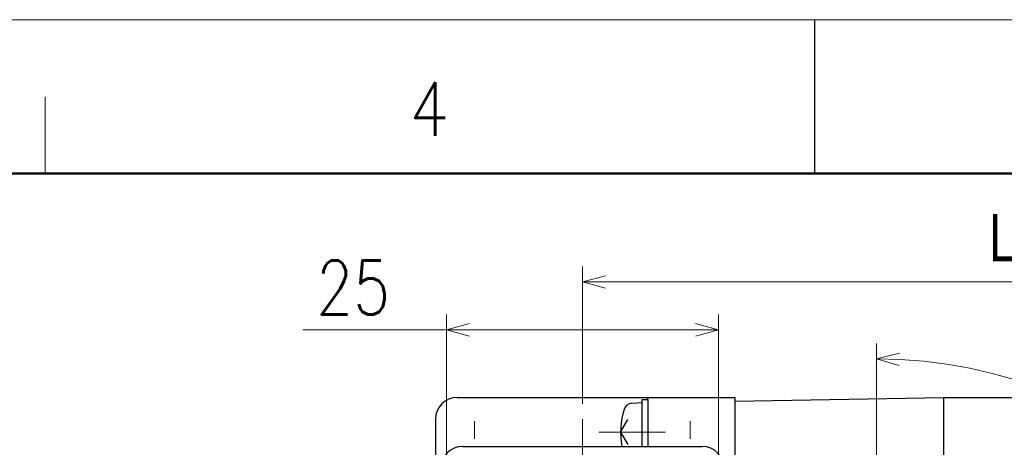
# Model space of a CAD drawing. Header units: millimetres. Extents: x 0 to 594, y 0 to 420.
# Tile 93 of 114: x 224 to 314, y 381 to 420. Entities that reach past the tile are written whole.
import ezdxf

# ---------------------------------------------------------------- set-up
doc = ezdxf.new("R2010")
doc.units = ezdxf.units.MM
doc.header["$LTSCALE"] = 0.257233
doc.linetypes.add('CENTER', pattern=[50.8, 31.75, -6.35, 6.35, -6.35])
doc.layers.add('NoLayerName_001', color=7, linetype='Continuous')
doc.layers.add('NoLayerName_005', color=7, linetype='Continuous')
doc.styles.get("Standard").update_dxf_attribs({"font": 'txt', "bigfont": 'extfont2'})
doc.dimstyles.get("Standard").update_dxf_attribs({"dimtxt": 2.5, "dimasz": 2.5, "dimexe": 1, "dimexo": 1, "dimtad": 1, "dimdec": 3, "dimzin": 0, "dimdsep": 46, "dimtxsty": 'Standard', "dimcen": 2.5, "dimadec": 3, "dimazin": 0, "dimtfac": 0.75, "dimtdec": 3, "dimtmove": 0, "dimatfit": 3, "dimfxl": 1, "dimarcsym": 0})

# ---------------------------------------------------------------- blocks, each defined once
blk = doc.blocks.new('_OPEN30')
at = {"color": 0, "linetype": 'ByBlock', "lineweight": -2}
for p, q in [((-1, 0.267949), (0, 0)), ((0, 0), (-1, -0.267949)), ((0, 0), (-1, 0))]:
    blk.add_line(p, q, dxfattribs=at)
blk = doc.blocks.new('*D47')
at = {"layer": 'Defpoints', "color": 0}
for p in [(288.133, 391.537), (263.133, 376.226), (288.133, 376.226)]:
    blk.add_point(p, dxfattribs=at)
at = {"layer": 'NoLayerName_001', "color": 0, "linetype": 'Continuous', "lineweight": 13}
for p, q in [((263.133, 377.64), (263.133, 392.951)), ((288.133, 377.64), (288.133, 392.951)), ((263.133, 391.537), (249.957, 391.537)), ((265.254, 391.537), (286.012, 391.537))]:
    blk.add_line(p, q, dxfattribs=at)
at = {"layer": 'NoLayerName_001', "color": 0, "lineweight": 13, "xscale": 2.121340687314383, "yscale": 2.121340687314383, "zscale": 2.121340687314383, "rotation": 180}
blk.add_blockref('_OPEN30', (263.133, 391.537), dxfattribs=at)
at = {"layer": 'NoLayerName_001', "color": 0, "lineweight": 13, "xscale": 2.121340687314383, "yscale": 2.121340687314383, "zscale": 2.121340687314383}
blk.add_blockref('_OPEN30', (288.133, 391.537), dxfattribs=at)
at = {"layer": 'NoLayerName_001', "color": 0, "lineweight": 13, "insert": (254.577, 395.426), "char_height": 4.94979, "attachment_point": 5}
blk.add_mtext('\\W0.8000;25', dxfattribs=at)
blk = doc.blocks.new('DIM_0003')
at = {"color": 3, "linetype": 'Continuous', "lineweight": 13}
for points in [[(43.969, 57.969), (43.969, 85.109), (43.969, 86.523)], [(46.075, 84.488), (43.969, 85.109), (46.103, 85.624)], [(4.204, 42.554), (1.414, 42.554), (0, 42.554)], [(0.899, 40.419), (1.414, 42.554), (2.035, 40.448)]]:
    blk.add_lwpolyline(points, dxfattribs=at)
blk.add_arc((43.969, 42.554), 42.554, 180, 90, dxfattribs=at)
at = {"color": 3, "linetype": 'Continuous', "lineweight": 13, "width": 0.666667}
blk.add_text('☆２７０%%d', height=4.9498, dxfattribs=at).set_placement((34.069, 1.414))
blk = doc.blocks.new('*D68')
at = {"layer": 'Defpoints', "color": 0}
for p in [(275.633, 395.936), (357.133, 385.323), (275.633, 383.335)]:
    blk.add_point(p, dxfattribs=at)
at = {"layer": 'NoLayerName_001', "color": 0, "linetype": 'Continuous', "lineweight": 13}
for p, q in [((275.633, 384.749), (275.633, 397.35)), ((357.133, 386.737), (357.133, 397.35)), ((355.012, 395.936), (277.754, 395.936))]:
    blk.add_line(p, q, dxfattribs=at)
at = {"layer": 'NoLayerName_001', "color": 0, "lineweight": 13, "xscale": 2.121340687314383, "yscale": 2.121340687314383, "zscale": 2.121340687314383, "rotation": 180}
blk.add_blockref('_OPEN30', (275.633, 395.936), dxfattribs=at)
at = {"layer": 'NoLayerName_001', "color": 0, "lineweight": 13, "xscale": 2.121340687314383, "yscale": 2.121340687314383, "zscale": 2.121340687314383}
blk.add_blockref('_OPEN30', (357.133, 395.936), dxfattribs=at)
at = {"layer": 'NoLayerName_001', "color": 0, "lineweight": 13, "insert": (316.383, 399.825), "char_height": 4.94979, "attachment_point": 5}
blk.add_mtext('\\W0.8000;Ｌ２', dxfattribs=at)

msp = doc.modelspace()

# ---------------------------------------------------------------- linework, layer by layer
at = {"layer": 'NoLayerName_001', "color": 7, "linetype": 'Continuous', "lineweight": 13}
msp.add_line((0, 420.0255), (593.9754, 420.0255), dxfattribs=at)
at = {"layer": 'NoLayerName_001', "color": 7, "linetype": 'Continuous', "lineweight": 25}
for p, q in [((296.9877, 405.8832), (296.9877, 420.0255)), ((264.1329, 385.3228), (289.6329, 385.3228)), ((281.6329, 385.1228), (281.6329, 385.3228)), ((289.6359, 384.9877), (308.8329, 385.3228)), ((308.8329, 360.5027), (308.8329, 385.3228)), ((308.8329, 385.3228), (357.1329, 385.3228)), ((280.151, 384.7867), (281.1329, 384.8726)), ((281.1329, 385.1228), (281.6329, 385.1228)), ((281.1329, 380.8228), (281.1329, 385.1228)), ((281.1329, 385.1226), (281.6329, 385.1226)), ((262.1329, 383.3228), (262.1329, 327.3228)), ((279.1329, 382.1226), (279.8043, 383.2855)), ((279.1329, 382.1226), (279.7882, 380.9877)), ((264.6329, 380.8228), (286.6329, 380.8228))]:
    msp.add_line(p, q, dxfattribs=at)
at = {"layer": 'NoLayerName_001', "color": 2, "linetype": 'Continuous', "lineweight": 13}
msp.add_line((226.2763, 412.9543), (226.2763, 405.8832), dxfattribs=at)
at = {"layer": 'NoLayerName_001', "color": 7, "linetype": 'Continuous', "lineweight": 50}
msp.add_line((35.3557, 405.8832), (579.8331, 405.8832), dxfattribs=at)
at = {"layer": 'NoLayerName_001', "color": 2, "linetype": 'CENTER', "lineweight": 13}
for p, q in [((265.7329, 371.7228), (265.7329, 383.7228)), ((285.5329, 371.7228), (285.5329, 383.7228)), ((275.6329, 353.1025), (275.6329, 383.3345)), ((283.2702, 382.1226), (277.1329, 382.1226))]:
    msp.add_line(p, q, dxfattribs=at)
at = {"layer": 'NoLayerName_001', "color": 7, "linetype": 'Continuous', "lineweight": 25}
for centre, radius, start, end in [((264.1329, 383.3228), 2, 90, 180), ((280.2208, 383.9897), 0.8, 95, 162.473222), ((286.1329, 382.1226), 7, 162.473222, 190.701156), ((264.6329, 378.8228), 2, 90, 180), ((286.6329, 378.8228), 2, 0, 90)]:
    msp.add_arc(centre, radius, start, end, dxfattribs=at)
at = {"layer": 'NoLayerName_005', "color": 7, "linetype": 'Continuous', "lineweight": 25}
for p, q in [((289.6329, 385.3228), (289.6329, 359.0369)), ((281.6329, 385.1228), (281.6329, 380.8228))]:
    msp.add_line(p, q, dxfattribs=at)

# ---------------------------------------------------------------- block references
at = {"layer": 'NoLayerName_001', "color": 3, "linetype": 'Continuous', "lineweight": 13}
msp.add_blockref('DIM_0003', (258.6644, 303.7684), dxfattribs=at)

# ---------------------------------------------------------------- texts
at = {"layer": 'NoLayerName_001', "color": 2, "lineweight": 13, "insert": (259.7314, 409.3491), "char_height": 4.949795, "attachment_point": 7}
msp.add_mtext('\\A1;\\W0.8600;4', dxfattribs=at)

# ---------------------------------------------------------------- dimensions: what is measured, and where the dimension line sits
at = {"layer": 'NoLayerName_001', "color": 3, "linetype": 'Continuous', "lineweight": 13}
dim = msp.add_linear_dim(base=(275.6329, 395.9359), p1=(357.1329, 385.3228), p2=(275.6329, 383.3345), angle=180, text='\\W0.8000;Ｌ２', dimstyle='Standard', override={"dimtxt": 4.949795, "dimasz": 2.121341, "dimexe": 1.414227, "dimexo": 1.414227, "dimgap": 1.414227, "dimzin": 8, "dimblk": 'OPEN30', "dimclrd": 0, "dimclre": 0, "dimclrt": 0, "dimtp": 0, "dimtm": 0, "dimlwd": 13, "dimlwe": 13}, dxfattribs=at)
dim.commit()
dim.dimension.update_dxf_attribs({"geometry": '*D68', "text_midpoint": (316.3829, 395.9359), "dimtype": 160})
dim = msp.add_linear_dim(base=(288.1329, 391.5368), p1=(263.1329, 376.2261), p2=(288.1329, 376.2261), text='\\W0.8000;<>', dimstyle='Standard', override={"dimtxt": 4.949795, "dimasz": 2.121341, "dimexe": 1.414227, "dimexo": 1.414227, "dimgap": 1.414227, "dimzin": 8, "dimblk": 'OPEN30', "dimclrd": 0, "dimclre": 0, "dimclrt": 0, "dimtp": 0, "dimtm": 0, "dimlwd": 13, "dimlwe": 13}, dxfattribs=at)
dim.commit()
dim.dimension.update_dxf_attribs({"geometry": '*D47', "text_midpoint": (254.5769, 391.5368), "dimtype": 160})

doc.saveas('drawing.dxf')
